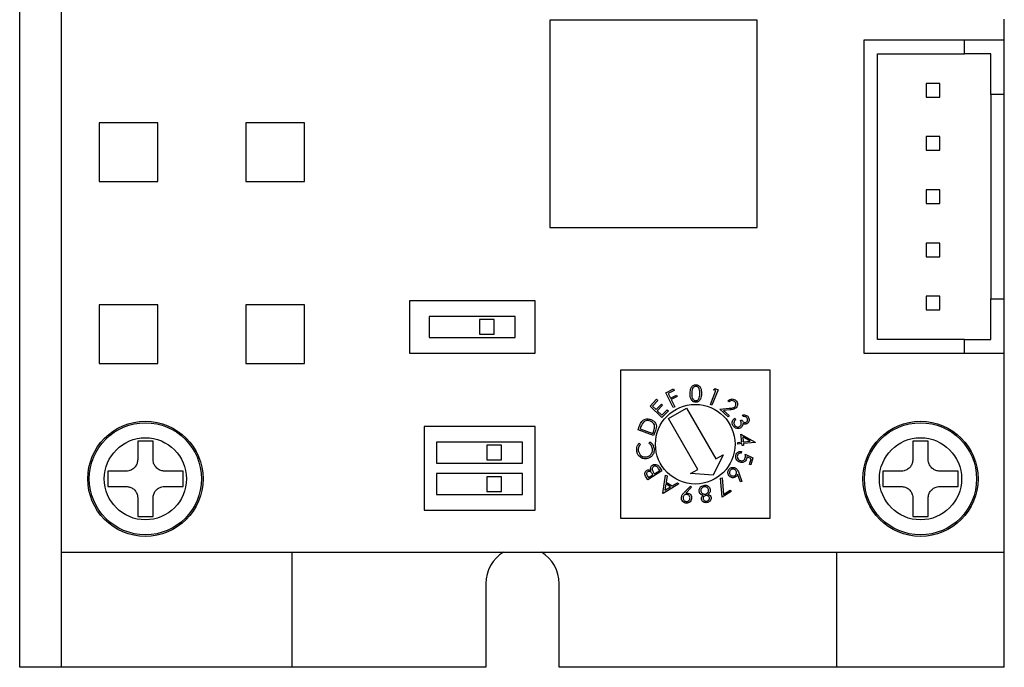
# Model space of a CAD drawing. Header units: millimetres. Extents: x 11 to 199, y 5 to 292.
# Tile 1 of 4: x 44 to 91, y 43 to 74. Entities that reach past the tile are written whole.
import ezdxf

# ---------------------------------------------------------------- set-up
doc = ezdxf.new("R2010")
doc.units = ezdxf.units.MM

msp = doc.modelspace()

# ---------------------------------------------------------------- linework, layer by layer
at = {"color": 7, "linetype": 'Continuous', "lineweight": 30}
for p, q in [((44.37, 43.253), (44.37, 131.253)), ((46.37, 43.253), (46.37, 131.253)), ((69.67, 74.153), (69.67, 64.253)), ((79.57, 74.153), (69.67, 74.153)), ((79.57, 64.253), (79.57, 74.153)), ((91.37, 73.193), (91.37, 74.193)), ((84.67, 73.193), (84.67, 58.253)), ((89.47, 73.193), (84.67, 73.193)), ((91.37, 73.193), (89.47, 73.193)), ((89.47, 72.543), (89.47, 73.193)), ((91.37, 70.593), (91.37, 73.193)), ((85.32, 58.903), (85.32, 72.543)), ((85.32, 72.543), (89.47, 72.543)), ((90.72, 72.543), (89.47, 72.543)), ((90.72, 70.593), (90.72, 72.543)), ((88.295, 71.128), (87.645, 71.128)), ((87.645, 71.128), (87.645, 70.478)), ((88.295, 70.478), (88.295, 71.128)), ((91.37, 70.593), (90.72, 70.593)), ((90.72, 70.593), (90.72, 60.853)), ((91.37, 60.853), (91.37, 70.593)), ((87.645, 70.478), (88.295, 70.478)), ((50.97, 69.253), (48.17, 69.253)), ((48.17, 69.253), (48.17, 66.453)), ((50.97, 66.453), (50.97, 69.253)), ((55.17, 69.253), (55.17, 66.453)), ((57.97, 69.253), (55.17, 69.253)), ((57.97, 66.453), (57.97, 69.253)), ((87.645, 68.588), (87.645, 67.938)), ((88.295, 68.588), (87.645, 68.588)), ((88.295, 67.938), (88.295, 68.588)), ((87.645, 67.938), (88.295, 67.938)), ((48.17, 66.453), (50.97, 66.453)), ((55.17, 66.453), (57.97, 66.453)), ((87.645, 66.048), (87.645, 65.398)), ((88.295, 66.048), (87.645, 66.048)), ((88.295, 65.398), (88.295, 66.048)), ((87.645, 65.398), (88.295, 65.398)), ((69.67, 64.253), (79.57, 64.253)), ((87.645, 63.508), (87.645, 62.858)), ((88.295, 63.508), (87.645, 63.508)), ((88.295, 62.858), (88.295, 63.508)), ((87.645, 62.858), (88.295, 62.858)), ((62.97, 60.753), (62.97, 58.253)), ((68.97, 60.753), (62.97, 60.753)), ((68.97, 58.253), (68.97, 60.753)), ((87.645, 60.968), (87.645, 60.318)), ((88.295, 60.968), (87.645, 60.968)), ((88.295, 60.318), (88.295, 60.968)), ((90.72, 58.903), (90.72, 60.853)), ((90.72, 60.853), (91.37, 60.853)), ((91.37, 58.253), (91.37, 60.853)), ((50.97, 60.553), (48.17, 60.553)), ((48.17, 60.553), (48.17, 57.753)), ((50.97, 57.753), (50.97, 60.553)), ((55.17, 60.553), (55.17, 57.753)), ((57.97, 60.553), (55.17, 60.553)), ((57.97, 57.753), (57.97, 60.553)), ((87.645, 60.318), (88.295, 60.318)), ((63.92, 60.003), (63.92, 59.003)), ((68.02, 60.003), (63.92, 60.003)), ((67.02, 59.853), (66.32, 59.853)), ((66.32, 59.853), (66.32, 59.153)), ((67.02, 59.153), (67.02, 59.853)), ((68.02, 59.003), (68.02, 60.003)), ((63.92, 59.003), (68.02, 59.003)), ((66.32, 59.153), (67.02, 59.153)), ((89.47, 58.903), (85.32, 58.903)), ((89.47, 58.253), (89.47, 58.903)), ((89.47, 58.903), (90.72, 58.903)), ((62.97, 58.253), (68.97, 58.253)), ((84.67, 58.253), (89.47, 58.253)), ((89.47, 58.253), (91.37, 58.253)), ((91.37, 48.753), (91.37, 58.253)), ((48.17, 57.753), (50.97, 57.753)), ((55.17, 57.753), (57.97, 57.753)), ((73.07, 50.353), (73.07, 57.453)), ((73.07, 57.453), (80.17, 57.453)), ((80.17, 57.453), (80.17, 50.353)), ((75.215, 56.365), (75.573, 56.542)), ((75.608, 56.471), (75.321, 56.33)), ((75.573, 56.542), (75.608, 56.471)), ((77.341, 55.797), (77.604, 56.461)), ((77.706, 56.505), (77.414, 55.768)), ((77.489, 56.507), (77.561, 56.562)), ((77.604, 56.461), (77.489, 56.507)), ((77.561, 56.562), (77.706, 56.505)), ((74.458, 55.724), (74.775, 56.05)), ((74.831, 55.995), (74.569, 55.727)), ((74.775, 56.05), (74.831, 55.995)), ((75.568, 55.65), (75.215, 56.365)), ((75.321, 56.33), (75.431, 56.106)), ((75.431, 56.106), (75.718, 56.248)), ((75.753, 56.178), (75.466, 56.036)), ((75.466, 56.036), (75.639, 55.685)), ((75.718, 56.248), (75.753, 56.178)), ((78.23, 55.921), (78.174, 55.973)), ((75.026, 55.173), (74.458, 55.724)), ((74.569, 55.727), (74.747, 55.554)), ((74.747, 55.554), (75.006, 55.82)), ((75.061, 55.766), (74.802, 55.5)), ((74.802, 55.5), (75.025, 55.284)), ((75.006, 55.82), (75.061, 55.766)), ((75.025, 55.284), (75.284, 55.55)), ((75.34, 55.495), (75.026, 55.173)), ((75.284, 55.55), (75.34, 55.495)), ((75.337, 55.125), (76.203, 55.625)), ((75.639, 55.685), (75.568, 55.65)), ((76.203, 55.625), (77.603, 53.2)), ((77.414, 55.768), (77.341, 55.797)), ((77.789, 55.581), (78.237, 55.618)), ((78.189, 55.214), (77.789, 55.581)), ((78.261, 55.544), (77.969, 55.52)), ((77.969, 55.52), (78.241, 55.271)), ((76.737, 52.7), (75.337, 55.125)), ((78.241, 55.271), (78.189, 55.214)), ((78.506, 55.141), (78.541, 55.071)), ((78.777, 55.029), (78.843, 55.062)), ((78.912, 55.223), (78.876, 55.296)), ((68.97, 54.753), (63.67, 54.753)), ((63.67, 54.753), (63.67, 50.753)), ((68.97, 50.753), (68.97, 54.753)), ((73.886, 54.598), (73.944, 54.752)), ((74.63, 54.318), (73.886, 54.598)), ((74.005, 54.695), (73.985, 54.642)), ((73.985, 54.642), (74.586, 54.416)), ((74.719, 54.555), (74.63, 54.318)), ((50.737, 54.053), (50.003, 54.053)), ((50.003, 54.053), (50.003, 53.169)), ((50.737, 53.169), (50.737, 54.053)), ((74.586, 54.416), (74.619, 54.502)), ((78.833, 54.01), (78.796, 54.39)), ((78.796, 54.39), (79.47, 54.008)), ((79.24, 54.05), (78.886, 54.252)), ((78.886, 54.252), (78.909, 54.018)), ((87.737, 54.053), (87.003, 54.053)), ((87.003, 54.053), (87.003, 53.169)), ((87.737, 53.169), (87.737, 54.053)), ((68.37, 54.003), (64.27, 54.003)), ((64.27, 54.003), (64.27, 53.003)), ((67.37, 53.853), (66.67, 53.853)), ((66.67, 53.853), (66.67, 53.153)), ((67.37, 53.153), (67.37, 53.853)), ((68.37, 53.003), (68.37, 54.003)), ((73.944, 53.952), (74, 53.896)), ((74.41, 53.949), (74.449, 54.017)), ((78.648, 53.993), (78.833, 54.01)), ((78.655, 53.913), (78.648, 53.993)), ((78.84, 53.931), (78.655, 53.913)), ((78.85, 53.835), (78.84, 53.931)), ((78.926, 53.842), (78.85, 53.835)), ((78.909, 54.018), (79.24, 54.05)), ((79.471, 53.992), (78.917, 53.938)), ((78.917, 53.938), (78.926, 53.842)), ((79.47, 54.008), (79.471, 53.992)), ((66.67, 53.153), (67.37, 53.153)), ((77.949, 53.4), (77.47, 52.43)), ((77.603, 53.2), (77.949, 53.4)), ((78.828, 53.561), (78.807, 53.482)), ((79.007, 53.427), (79.368, 53.25)), ((79.279, 53.212), (79.08, 53.308)), ((79.203, 52.939), (79.279, 53.212)), ((79.368, 53.25), (79.276, 52.919)), ((64.27, 53.003), (68.37, 53.003)), ((74.666, 52.488), (74.923, 52.652)), ((74.923, 52.652), (74.87, 52.735)), ((74.913, 52.813), (75.03, 52.629)), ((76.39, 52.5), (76.737, 52.7)), ((79.276, 52.919), (79.203, 52.939)), ((49.453, 52.619), (48.57, 52.619)), ((48.57, 52.619), (48.57, 51.886)), ((52.17, 52.619), (51.287, 52.619)), ((52.17, 51.886), (52.17, 52.619)), ((68.37, 52.503), (64.27, 52.503)), ((64.27, 52.503), (64.27, 51.503)), ((67.37, 52.353), (66.67, 52.353)), ((66.67, 52.353), (66.67, 51.653)), ((67.37, 51.653), (67.37, 52.353)), ((68.37, 51.503), (68.37, 52.503)), ((74.36, 52.2), (74.276, 52.332)), ((74.334, 52.385), (74.384, 52.308)), ((75.03, 52.629), (74.36, 52.2)), ((74.384, 52.308), (74.598, 52.445)), ((74.598, 52.445), (74.574, 52.483)), ((74.642, 52.526), (74.666, 52.488)), ((75.071, 51.567), (75.198, 52.433)), ((75.198, 52.433), (75.269, 52.387)), ((75.269, 52.387), (75.23, 52.1)), ((77.47, 52.43), (76.39, 52.5)), ((77.823, 52.29), (77.896, 52.297)), ((77.902, 51.374), (77.823, 52.29)), ((77.896, 52.297), (77.966, 51.503)), ((78.772, 52.102), (78.638, 52.469)), ((78.7, 52.538), (78.846, 52.129)), ((86.453, 52.619), (85.57, 52.619)), ((85.57, 52.619), (85.57, 51.886)), ((89.17, 52.619), (88.287, 52.619)), ((89.17, 51.886), (89.17, 52.619)), ((48.57, 51.886), (49.453, 51.886)), ((51.287, 51.886), (52.17, 51.886)), ((75.836, 52.014), (75.087, 51.557)), ((75.217, 52.017), (75.172, 51.703)), ((75.172, 51.703), (75.443, 51.868)), ((75.443, 51.868), (75.217, 52.017)), ((75.23, 52.1), (75.515, 51.912)), ((75.515, 51.912), (75.762, 52.062)), ((75.762, 52.062), (75.836, 52.014)), ((76.085, 51.591), (76.383, 51.908)), ((76.44, 51.855), (76.174, 51.568)), ((76.383, 51.908), (76.44, 51.855)), ((77.966, 51.503), (78.287, 51.708)), ((78.287, 51.708), (78.327, 51.645)), ((78.846, 52.129), (78.772, 52.102)), ((85.57, 51.886), (86.453, 51.886)), ((88.287, 51.886), (89.17, 51.886)), ((50.003, 51.336), (50.003, 50.453)), ((50.737, 50.453), (50.737, 51.336)), ((64.27, 51.503), (68.37, 51.503)), ((66.67, 51.653), (67.37, 51.653)), ((75.087, 51.557), (75.071, 51.567)), ((78.327, 51.645), (77.902, 51.374)), ((87.003, 51.336), (87.003, 50.453)), ((87.737, 50.453), (87.737, 51.336)), ((50.003, 50.453), (50.737, 50.453)), ((63.67, 50.753), (68.97, 50.753)), ((80.17, 50.353), (73.07, 50.353)), ((87.003, 50.453), (87.737, 50.453)), ((46.37, 48.753), (91.37, 48.753)), ((57.37, 43.253), (57.37, 48.753)), ((83.37, 43.253), (83.37, 48.753)), ((91.37, 43.253), (91.37, 48.753)), ((66.62, 47.253), (66.62, 43.253)), ((70.12, 43.253), (70.12, 47.253)), ((46.37, 43.253), (44.37, 43.253)), ((57.37, 43.253), (46.37, 43.253)), ((66.62, 43.253), (57.37, 43.253)), ((83.37, 43.253), (70.12, 43.253)), ((91.37, 43.253), (83.37, 43.253))]:
    msp.add_line(p, q, dxfattribs=at)
for centre, radius in [((76.62, 53.903), 1.9), ((50.37, 52.253), 2.75), ((87.37, 52.253), 2.75), ((50.37, 52.253), 2.676), ((87.37, 52.253), 2.676), ((50.37, 52.253), 1.96), ((87.37, 52.253), 1.96)]:
    msp.add_circle(centre, radius, dxfattribs=at)
for start, end in [(121.0027, 180), (0, 58.9973)]:
    msp.add_arc((68.37, 47.253), 1.75, start, end, dxfattribs=at)
for points, knots in [([(76.374, 56.33), (76.378, 56.425), (76.383, 56.568), (76.49, 56.7), (76.576, 56.74), (76.622, 56.744), (76.645, 56.745)], [0, 0, 0, 0, 0.499704, 0.748895, 0.874446, 1, 1, 1, 1]), ([(76.374, 56.33), (76.378, 56.425), (76.383, 56.568), (76.49, 56.7), (76.576, 56.74), (76.622, 56.744), (76.645, 56.745)], [0, 0, 0, 0, 0.499704, 0.748895, 0.874446, 1, 1, 1, 1]), ([(76.647, 56.669), (76.629, 56.668), (76.592, 56.664), (76.527, 56.626), (76.453, 56.515), (76.451, 56.403), (76.449, 56.328)], [0, 0, 0, 0, 0.1252736, 0.2506953, 0.4995677, 1, 1, 1, 1]), ([(76.647, 56.669), (76.629, 56.668), (76.592, 56.664), (76.527, 56.626), (76.453, 56.515), (76.451, 56.403), (76.449, 56.328)], [0, 0, 0, 0, 0.1252736, 0.2506953, 0.4995677, 1, 1, 1, 1]), ([(76.645, 56.745), (76.669, 56.743), (76.716, 56.739), (76.801, 56.697), (76.908, 56.563), (76.913, 56.42), (76.917, 56.324)], [0, 0, 0, 0, 0.125666, 0.251265, 0.500653, 1, 1, 1, 1]), ([(76.645, 56.745), (76.669, 56.743), (76.716, 56.739), (76.801, 56.697), (76.908, 56.563), (76.913, 56.42), (76.917, 56.324)], [0, 0, 0, 0, 0.125666, 0.251265, 0.500653, 1, 1, 1, 1]), ([(76.842, 56.323), (76.84, 56.398), (76.837, 56.51), (76.766, 56.623), (76.703, 56.663), (76.666, 56.667), (76.647, 56.669)], [0, 0, 0, 0, 0.5002402, 0.7492747, 0.8747532, 1, 1, 1, 1]), ([(76.842, 56.323), (76.84, 56.398), (76.837, 56.51), (76.766, 56.623), (76.703, 56.663), (76.666, 56.667), (76.647, 56.669)], [0, 0, 0, 0, 0.5002402, 0.7492747, 0.8747532, 1, 1, 1, 1]), ([(76.637, 55.909), (76.614, 55.912), (76.567, 55.916), (76.483, 55.958), (76.379, 56.093), (76.376, 56.235), (76.374, 56.33)], [0, 0, 0, 0, 0.1256083, 0.2511763, 0.5003204, 1, 1, 1, 1]), ([(76.637, 55.909), (76.614, 55.912), (76.567, 55.916), (76.483, 55.958), (76.379, 56.093), (76.376, 56.235), (76.374, 56.33)], [0, 0, 0, 0, 0.1256083, 0.2511763, 0.5003204, 1, 1, 1, 1]), ([(76.449, 56.328), (76.449, 56.253), (76.448, 56.14), (76.521, 56.028), (76.585, 55.988), (76.622, 55.984), (76.64, 55.981)], [0, 0, 0, 0, 0.5004129, 0.7492242, 0.8747086, 1, 1, 1, 1]), ([(76.449, 56.328), (76.449, 56.253), (76.448, 56.14), (76.521, 56.028), (76.585, 55.988), (76.622, 55.984), (76.64, 55.981)], [0, 0, 0, 0, 0.5004129, 0.7492242, 0.8747086, 1, 1, 1, 1]), ([(76.917, 56.324), (76.912, 56.229), (76.903, 56.085), (76.793, 55.955), (76.707, 55.914), (76.66, 55.911), (76.637, 55.909)], [0, 0, 0, 0, 0.499377, 0.748753, 0.87438, 1, 1, 1, 1]), ([(76.917, 56.324), (76.912, 56.229), (76.903, 56.085), (76.793, 55.955), (76.707, 55.914), (76.66, 55.911), (76.637, 55.909)], [0, 0, 0, 0, 0.499377, 0.748753, 0.87438, 1, 1, 1, 1]), ([(76.64, 55.981), (76.662, 55.984), (76.706, 55.989), (76.772, 56.036), (76.796, 56.088), (76.81, 56.119)], [0, 0, 0, 0, 0.280111, 0.560679, 1, 1, 1, 1]), ([(76.64, 55.981), (76.662, 55.984), (76.706, 55.989), (76.772, 56.036), (76.796, 56.088), (76.81, 56.119)], [0, 0, 0, 0, 0.280111, 0.560679, 1, 1, 1, 1]), ([(76.81, 56.119), (76.821, 56.157), (76.839, 56.224), (76.841, 56.293), (76.842, 56.323)], [0, 0, 0, 0, 0.55963, 1, 1, 1, 1]), ([(76.81, 56.119), (76.821, 56.157), (76.839, 56.224), (76.841, 56.293), (76.842, 56.323)], [0, 0, 0, 0, 0.55963, 1, 1, 1, 1]), ([(78.174, 55.973), (78.204, 55.999), (78.264, 56.051), (78.377, 56.07), (78.479, 56.05), (78.528, 56.012), (78.553, 55.992)], [0, 0, 0, 0, 0.2799962, 0.5595084, 0.7796559, 1, 1, 1, 1]), ([(78.174, 55.973), (78.204, 55.999), (78.264, 56.051), (78.377, 56.07), (78.479, 56.05), (78.528, 56.012), (78.553, 55.992)], [0, 0, 0, 0, 0.2799962, 0.5595084, 0.7796559, 1, 1, 1, 1]), ([(78.498, 55.939), (78.475, 55.956), (78.43, 55.989), (78.348, 55.99), (78.281, 55.964), (78.247, 55.935), (78.23, 55.921)], [0, 0, 0, 0, 0.279454, 0.558563, 0.779033, 1, 1, 1, 1]), ([(78.498, 55.939), (78.475, 55.956), (78.43, 55.989), (78.348, 55.99), (78.281, 55.964), (78.247, 55.935), (78.23, 55.921)], [0, 0, 0, 0, 0.279454, 0.558563, 0.779033, 1, 1, 1, 1]), ([(78.515, 55.701), (78.529, 55.721), (78.558, 55.763), (78.558, 55.835), (78.539, 55.896), (78.512, 55.925), (78.498, 55.939)], [0, 0, 0, 0, 0.279186, 0.559041, 0.779408, 1, 1, 1, 1]), ([(78.515, 55.701), (78.529, 55.721), (78.558, 55.763), (78.558, 55.835), (78.539, 55.896), (78.512, 55.925), (78.498, 55.939)], [0, 0, 0, 0, 0.279186, 0.559041, 0.779408, 1, 1, 1, 1]), ([(78.553, 55.992), (78.577, 55.966), (78.626, 55.912), (78.642, 55.809), (78.625, 55.717), (78.59, 55.672), (78.573, 55.649)], [0, 0, 0, 0, 0.279996, 0.559262, 0.779604, 1, 1, 1, 1]), ([(78.553, 55.992), (78.577, 55.966), (78.626, 55.912), (78.642, 55.809), (78.625, 55.717), (78.59, 55.672), (78.573, 55.649)], [0, 0, 0, 0, 0.279996, 0.559262, 0.779604, 1, 1, 1, 1]), ([(78.237, 55.618), (78.292, 55.622), (78.369, 55.628), (78.466, 55.657), (78.499, 55.686), (78.515, 55.701)], [0, 0, 0, 0, 0.560657, 0.780466, 1, 1, 1, 1]), ([(78.237, 55.618), (78.292, 55.622), (78.369, 55.628), (78.466, 55.657), (78.499, 55.686), (78.515, 55.701)], [0, 0, 0, 0, 0.560657, 0.780466, 1, 1, 1, 1]), ([(78.573, 55.649), (78.55, 55.628), (78.502, 55.586), (78.391, 55.557), (78.31, 55.549), (78.261, 55.544)], [0, 0, 0, 0, 0.279326, 0.559174, 1, 1, 1, 1]), ([(78.573, 55.649), (78.55, 55.628), (78.502, 55.586), (78.391, 55.557), (78.31, 55.549), (78.261, 55.544)], [0, 0, 0, 0, 0.279326, 0.559174, 1, 1, 1, 1]), ([(74.062, 54.984), (74.094, 55.016), (74.159, 55.079), (74.32, 55.128), (74.433, 55.099), (74.503, 55.081)], [0, 0, 0, 0, 0.280447, 0.560899, 1, 1, 1, 1]), ([(74.062, 54.984), (74.094, 55.016), (74.159, 55.079), (74.32, 55.128), (74.433, 55.099), (74.503, 55.081)], [0, 0, 0, 0, 0.280447, 0.560899, 1, 1, 1, 1]), ([(74.475, 55.005), (74.439, 55.016), (74.367, 55.038), (74.261, 55.025), (74.172, 54.983), (74.132, 54.939), (74.112, 54.917)], [0, 0, 0, 0, 0.280216, 0.559835, 0.779827, 1, 1, 1, 1]), ([(74.475, 55.005), (74.439, 55.016), (74.367, 55.038), (74.261, 55.025), (74.172, 54.983), (74.132, 54.939), (74.112, 54.917)], [0, 0, 0, 0, 0.280216, 0.559835, 0.779827, 1, 1, 1, 1]), ([(74.68, 54.723), (74.678, 54.758), (74.674, 54.828), (74.606, 54.94), (74.525, 54.98), (74.475, 55.005)], [0, 0, 0, 0, 0.28047, 0.560923, 1, 1, 1, 1]), ([(74.68, 54.723), (74.678, 54.758), (74.674, 54.828), (74.606, 54.94), (74.525, 54.98), (74.475, 55.005)], [0, 0, 0, 0, 0.28047, 0.560923, 1, 1, 1, 1]), ([(74.503, 55.081), (74.557, 55.054), (74.666, 55), (74.761, 54.849), (74.765, 54.69), (74.734, 54.6), (74.719, 54.555)], [0, 0, 0, 0, 0.2799908, 0.559031, 0.778798, 1, 1, 1, 1]), ([(74.503, 55.081), (74.557, 55.054), (74.666, 55), (74.761, 54.849), (74.765, 54.69), (74.734, 54.6), (74.719, 54.555)], [0, 0, 0, 0, 0.2799908, 0.559031, 0.778798, 1, 1, 1, 1]), ([(78.414, 54.802), (78.401, 54.836), (78.374, 54.904), (78.391, 55.007), (78.441, 55.087), (78.485, 55.123), (78.506, 55.141)], [0, 0, 0, 0, 0.279855, 0.558964, 0.779249, 1, 1, 1, 1]), ([(78.414, 54.802), (78.401, 54.836), (78.374, 54.904), (78.391, 55.007), (78.441, 55.087), (78.485, 55.123), (78.506, 55.141)], [0, 0, 0, 0, 0.279855, 0.558964, 0.779249, 1, 1, 1, 1]), ([(78.541, 55.071), (78.523, 55.055), (78.492, 55.025), (78.475, 54.986), (78.467, 54.968)], [0, 0, 0, 0, 0.560692, 1, 1, 1, 1]), ([(78.541, 55.071), (78.523, 55.055), (78.492, 55.025), (78.475, 54.986), (78.467, 54.968)], [0, 0, 0, 0, 0.560692, 1, 1, 1, 1]), ([(78.726, 54.742), (78.743, 54.753), (78.777, 54.775), (78.809, 54.83), (78.824, 54.919), (78.796, 54.984), (78.777, 55.029)], [0, 0, 0, 0, 0.186671, 0.373548, 0.560288, 1, 1, 1, 1]), ([(78.726, 54.742), (78.743, 54.753), (78.777, 54.775), (78.809, 54.83), (78.824, 54.919), (78.796, 54.984), (78.777, 55.029)], [0, 0, 0, 0, 0.186671, 0.373548, 0.560288, 1, 1, 1, 1]), ([(78.843, 55.062), (78.855, 55.041), (78.879, 55), (78.931, 54.957), (78.991, 54.937), (79.027, 54.949), (79.045, 54.955)], [0, 0, 0, 0, 0.280948, 0.56141, 0.780799, 1, 1, 1, 1]), ([(78.843, 55.062), (78.855, 55.041), (78.879, 55), (78.931, 54.957), (78.991, 54.937), (79.027, 54.949), (79.045, 54.955)], [0, 0, 0, 0, 0.280948, 0.56141, 0.780799, 1, 1, 1, 1]), ([(78.876, 55.296), (78.907, 55.301), (78.97, 55.312), (79.057, 55.29), (79.125, 55.242), (79.151, 55.199), (79.164, 55.178)], [0, 0, 0, 0, 0.2803384, 0.559756, 0.7797919, 1, 1, 1, 1]), ([(78.876, 55.296), (78.907, 55.301), (78.97, 55.312), (79.057, 55.29), (79.125, 55.242), (79.151, 55.199), (79.164, 55.178)], [0, 0, 0, 0, 0.2803384, 0.559756, 0.7797919, 1, 1, 1, 1]), ([(79.094, 55.143), (79.084, 55.161), (79.062, 55.195), (78.995, 55.228), (78.944, 55.225), (78.912, 55.223)], [0, 0, 0, 0, 0.28009, 0.559621, 1, 1, 1, 1]), ([(79.094, 55.143), (79.084, 55.161), (79.062, 55.195), (78.995, 55.228), (78.944, 55.225), (78.912, 55.223)], [0, 0, 0, 0, 0.28009, 0.559621, 1, 1, 1, 1]), ([(79.045, 54.955), (79.062, 54.967), (79.095, 54.99), (79.114, 55.047), (79.113, 55.099), (79.101, 55.129), (79.094, 55.143)], [0, 0, 0, 0, 0.2787441, 0.5586098, 0.7791058, 1, 1, 1, 1]), ([(79.045, 54.955), (79.062, 54.967), (79.095, 54.99), (79.114, 55.047), (79.113, 55.099), (79.101, 55.129), (79.094, 55.143)], [0, 0, 0, 0, 0.2787441, 0.5586098, 0.7791058, 1, 1, 1, 1]), ([(79.164, 55.178), (79.175, 55.148), (79.197, 55.088), (79.185, 54.996), (79.145, 54.923), (79.103, 54.894), (79.082, 54.88)], [0, 0, 0, 0, 0.2800196, 0.5598196, 0.7800681, 1, 1, 1, 1]), ([(79.164, 55.178), (79.175, 55.148), (79.197, 55.088), (79.185, 54.996), (79.145, 54.923), (79.103, 54.894), (79.082, 54.88)], [0, 0, 0, 0, 0.2800196, 0.5598196, 0.7800681, 1, 1, 1, 1]), ([(73.944, 54.752), (73.961, 54.798), (73.992, 54.88), (74.04, 54.952), (74.062, 54.984)], [0, 0, 0, 0, 0.56045, 1, 1, 1, 1]), ([(73.944, 54.752), (73.961, 54.798), (73.992, 54.88), (74.04, 54.952), (74.062, 54.984)], [0, 0, 0, 0, 0.56045, 1, 1, 1, 1]), ([(74.112, 54.917), (74.089, 54.877), (74.046, 54.806), (74.017, 54.729), (74.005, 54.695)], [0, 0, 0, 0, 0.559533, 1, 1, 1, 1]), ([(74.112, 54.917), (74.089, 54.877), (74.046, 54.806), (74.017, 54.729), (74.005, 54.695)], [0, 0, 0, 0, 0.559533, 1, 1, 1, 1]), ([(74.619, 54.502), (74.634, 54.542), (74.661, 54.614), (74.674, 54.69), (74.68, 54.723)], [0, 0, 0, 0, 0.560381, 1, 1, 1, 1]), ([(74.619, 54.502), (74.634, 54.542), (74.661, 54.614), (74.674, 54.69), (74.68, 54.723)], [0, 0, 0, 0, 0.560381, 1, 1, 1, 1]), ([(78.767, 54.674), (78.729, 54.662), (78.655, 54.637), (78.545, 54.664), (78.462, 54.723), (78.43, 54.776), (78.414, 54.802)], [0, 0, 0, 0, 0.279434, 0.558842, 0.77928, 1, 1, 1, 1]), ([(78.767, 54.674), (78.729, 54.662), (78.655, 54.637), (78.545, 54.664), (78.462, 54.723), (78.43, 54.776), (78.414, 54.802)], [0, 0, 0, 0, 0.279434, 0.558842, 0.77928, 1, 1, 1, 1]), ([(78.467, 54.968), (78.464, 54.943), (78.457, 54.897), (78.476, 54.855), (78.484, 54.836)], [0, 0, 0, 0, 0.558658, 1, 1, 1, 1]), ([(78.467, 54.968), (78.464, 54.943), (78.457, 54.897), (78.476, 54.855), (78.484, 54.836)], [0, 0, 0, 0, 0.558658, 1, 1, 1, 1]), ([(78.484, 54.836), (78.498, 54.812), (78.526, 54.766), (78.595, 54.729), (78.665, 54.719), (78.706, 54.734), (78.726, 54.742)], [0, 0, 0, 0, 0.280295, 0.559587, 0.779883, 1, 1, 1, 1]), ([(78.484, 54.836), (78.498, 54.812), (78.526, 54.766), (78.595, 54.729), (78.665, 54.719), (78.706, 54.734), (78.726, 54.742)], [0, 0, 0, 0, 0.280295, 0.559587, 0.779883, 1, 1, 1, 1]), ([(78.871, 54.784), (78.856, 54.759), (78.831, 54.713), (78.786, 54.686), (78.767, 54.674)], [0, 0, 0, 0, 0.559513, 1, 1, 1, 1]), ([(78.871, 54.784), (78.856, 54.759), (78.831, 54.713), (78.786, 54.686), (78.767, 54.674)], [0, 0, 0, 0, 0.559513, 1, 1, 1, 1]), ([(78.89, 54.899), (78.89, 54.877), (78.891, 54.837), (78.877, 54.801), (78.871, 54.784)], [0, 0, 0, 0, 0.559884, 1, 1, 1, 1]), ([(78.89, 54.899), (78.89, 54.877), (78.891, 54.837), (78.877, 54.801), (78.871, 54.784)], [0, 0, 0, 0, 0.559884, 1, 1, 1, 1]), ([(79.082, 54.88), (79.064, 54.873), (79.029, 54.859), (78.959, 54.862), (78.916, 54.885), (78.89, 54.899)], [0, 0, 0, 0, 0.280338, 0.560481, 1, 1, 1, 1]), ([(79.082, 54.88), (79.064, 54.873), (79.029, 54.859), (78.959, 54.862), (78.916, 54.885), (78.89, 54.899)], [0, 0, 0, 0, 0.280338, 0.560481, 1, 1, 1, 1]), ([(73.822, 53.586), (73.821, 53.663), (73.818, 53.801), (73.906, 53.906), (73.944, 53.952)], [0, 0, 0, 0, 0.559527, 1, 1, 1, 1]), ([(73.822, 53.586), (73.821, 53.663), (73.818, 53.801), (73.906, 53.906), (73.944, 53.952)], [0, 0, 0, 0, 0.559527, 1, 1, 1, 1]), ([(74.286, 53.213), (74.223, 53.212), (74.098, 53.211), (73.948, 53.311), (73.852, 53.441), (73.832, 53.538), (73.822, 53.586)], [0, 0, 0, 0, 0.279491, 0.559094, 0.77939, 1, 1, 1, 1]), ([(74.286, 53.213), (74.223, 53.212), (74.098, 53.211), (73.948, 53.311), (73.852, 53.441), (73.832, 53.538), (73.822, 53.586)], [0, 0, 0, 0, 0.279491, 0.559094, 0.77939, 1, 1, 1, 1]), ([(74, 53.896), (73.962, 53.846), (73.894, 53.757), (73.898, 53.646), (73.9, 53.597)], [0, 0, 0, 0, 0.558508, 1, 1, 1, 1]), ([(74, 53.896), (73.962, 53.846), (73.894, 53.757), (73.898, 53.646), (73.9, 53.597)], [0, 0, 0, 0, 0.558508, 1, 1, 1, 1]), ([(73.9, 53.597), (73.912, 53.547), (73.937, 53.448), (74.04, 53.344), (74.163, 53.292), (74.243, 53.295), (74.283, 53.297)], [0, 0, 0, 0, 0.27974, 0.559351, 0.779587, 1, 1, 1, 1]), ([(73.9, 53.597), (73.912, 53.547), (73.937, 53.448), (74.04, 53.344), (74.163, 53.292), (74.243, 53.295), (74.283, 53.297)], [0, 0, 0, 0, 0.27974, 0.559351, 0.779587, 1, 1, 1, 1]), ([(74.283, 53.297), (74.333, 53.309), (74.433, 53.333), (74.533, 53.443), (74.582, 53.567), (74.577, 53.648), (74.575, 53.688)], [0, 0, 0, 0, 0.279584, 0.559096, 0.779391, 1, 1, 1, 1]), ([(74.283, 53.297), (74.333, 53.309), (74.433, 53.333), (74.533, 53.443), (74.582, 53.567), (74.577, 53.648), (74.575, 53.688)], [0, 0, 0, 0, 0.279584, 0.559096, 0.779391, 1, 1, 1, 1]), ([(74.575, 53.688), (74.56, 53.747), (74.533, 53.853), (74.447, 53.919), (74.41, 53.949)], [0, 0, 0, 0, 0.5587449, 1, 1, 1, 1]), ([(74.575, 53.688), (74.56, 53.747), (74.533, 53.853), (74.447, 53.919), (74.41, 53.949)], [0, 0, 0, 0, 0.5587449, 1, 1, 1, 1]), ([(74.449, 54.017), (74.479, 53.995), (74.539, 53.952), (74.617, 53.843), (74.638, 53.75), (74.65, 53.693)], [0, 0, 0, 0, 0.280276, 0.560624, 1, 1, 1, 1]), ([(74.449, 54.017), (74.479, 53.995), (74.539, 53.952), (74.617, 53.843), (74.638, 53.75), (74.65, 53.693)], [0, 0, 0, 0, 0.280276, 0.560624, 1, 1, 1, 1]), ([(74.65, 53.693), (74.653, 53.622), (74.659, 53.496), (74.586, 53.394), (74.554, 53.349)], [0, 0, 0, 0, 0.559796, 1, 1, 1, 1]), ([(74.65, 53.693), (74.653, 53.622), (74.659, 53.496), (74.586, 53.394), (74.554, 53.349)], [0, 0, 0, 0, 0.559796, 1, 1, 1, 1]), ([(50.003, 53.169), (49.997, 53.108), (49.985, 52.986), (49.892, 52.822), (49.755, 52.698), (49.6, 52.63), (49.497, 52.622), (49.453, 52.619)], [0, 0, 0, 0, 0.213041, 0.426406, 0.637778, 0.848275, 1, 1, 1, 1]), ([(51.287, 52.619), (51.225, 52.625), (51.103, 52.637), (50.939, 52.73), (50.815, 52.868), (50.747, 53.022), (50.74, 53.126), (50.737, 53.169)], [0, 0, 0, 0, 0.213042, 0.426406, 0.637777, 0.848275, 1, 1, 1, 1]), ([(74.554, 53.349), (74.511, 53.31), (74.433, 53.241), (74.331, 53.221), (74.286, 53.213)], [0, 0, 0, 0, 0.559041, 1, 1, 1, 1]), ([(74.554, 53.349), (74.511, 53.31), (74.433, 53.241), (74.331, 53.221), (74.286, 53.213)], [0, 0, 0, 0, 0.559041, 1, 1, 1, 1]), ([(78.754, 53.042), (78.715, 53.058), (78.638, 53.089), (78.565, 53.183), (78.54, 53.288), (78.553, 53.352), (78.559, 53.384)], [0, 0, 0, 0, 0.279898, 0.559325, 0.779416, 1, 1, 1, 1]), ([(78.754, 53.042), (78.715, 53.058), (78.638, 53.089), (78.565, 53.183), (78.54, 53.288), (78.553, 53.352), (78.559, 53.384)], [0, 0, 0, 0, 0.279898, 0.559325, 0.779416, 1, 1, 1, 1]), ([(78.559, 53.384), (78.571, 53.415), (78.594, 53.477), (78.669, 53.537), (78.75, 53.566), (78.802, 53.563), (78.828, 53.561)], [0, 0, 0, 0, 0.2798768, 0.5593177, 0.7795475, 1, 1, 1, 1]), ([(78.559, 53.384), (78.571, 53.415), (78.594, 53.477), (78.669, 53.537), (78.75, 53.566), (78.802, 53.563), (78.828, 53.561)], [0, 0, 0, 0, 0.2798768, 0.5593177, 0.7795475, 1, 1, 1, 1]), ([(78.629, 53.36), (78.625, 53.33), (78.617, 53.271), (78.657, 53.195), (78.713, 53.143), (78.756, 53.128), (78.778, 53.12)], [0, 0, 0, 0, 0.279063, 0.558821, 0.77927, 1, 1, 1, 1]), ([(78.629, 53.36), (78.625, 53.33), (78.617, 53.271), (78.657, 53.195), (78.713, 53.143), (78.756, 53.128), (78.778, 53.12)], [0, 0, 0, 0, 0.279063, 0.558821, 0.77927, 1, 1, 1, 1]), ([(78.807, 53.482), (78.784, 53.483), (78.74, 53.483), (78.685, 53.451), (78.647, 53.408), (78.635, 53.376), (78.629, 53.36)], [0, 0, 0, 0, 0.280161, 0.559279, 0.779653, 1, 1, 1, 1]), ([(78.807, 53.482), (78.784, 53.483), (78.74, 53.483), (78.685, 53.451), (78.647, 53.408), (78.635, 53.376), (78.629, 53.36)], [0, 0, 0, 0, 0.280161, 0.559279, 0.779653, 1, 1, 1, 1]), ([(79.07, 53.214), (79.056, 53.178), (79.028, 53.107), (78.937, 53.046), (78.841, 53.024), (78.783, 53.036), (78.754, 53.042)], [0, 0, 0, 0, 0.279642, 0.559006, 0.779299, 1, 1, 1, 1]), ([(79.07, 53.214), (79.056, 53.178), (79.028, 53.107), (78.937, 53.046), (78.841, 53.024), (78.783, 53.036), (78.754, 53.042)], [0, 0, 0, 0, 0.279642, 0.559006, 0.779299, 1, 1, 1, 1]), ([(78.778, 53.12), (78.806, 53.115), (78.86, 53.106), (78.933, 53.137), (78.982, 53.19), (78.996, 53.231), (79.003, 53.251)], [0, 0, 0, 0, 0.279879, 0.5590084, 0.7791852, 1, 1, 1, 1]), ([(78.778, 53.12), (78.806, 53.115), (78.86, 53.106), (78.933, 53.137), (78.982, 53.19), (78.996, 53.231), (79.003, 53.251)], [0, 0, 0, 0, 0.279879, 0.5590084, 0.7791852, 1, 1, 1, 1]), ([(79.003, 53.251), (79.008, 53.284), (79.017, 53.342), (79.01, 53.401), (79.007, 53.427)], [0, 0, 0, 0, 0.559293, 1, 1, 1, 1]), ([(79.003, 53.251), (79.008, 53.284), (79.017, 53.342), (79.01, 53.401), (79.007, 53.427)], [0, 0, 0, 0, 0.559293, 1, 1, 1, 1]), ([(79.08, 53.308), (79.08, 53.29), (79.08, 53.258), (79.073, 53.227), (79.07, 53.214)], [0, 0, 0, 0, 0.560044, 1, 1, 1, 1]), ([(79.08, 53.308), (79.08, 53.29), (79.08, 53.258), (79.073, 53.227), (79.07, 53.214)], [0, 0, 0, 0, 0.560044, 1, 1, 1, 1]), ([(87.003, 53.169), (86.997, 53.108), (86.985, 52.986), (86.892, 52.822), (86.755, 52.698), (86.6, 52.63), (86.497, 52.622), (86.453, 52.619)], [0, 0, 0, 0, 0.213042, 0.426405, 0.637777, 0.848275, 1, 1, 1, 1]), ([(88.287, 52.619), (88.225, 52.625), (88.103, 52.637), (87.939, 52.73), (87.815, 52.868), (87.747, 53.022), (87.74, 53.126), (87.737, 53.169)], [0, 0, 0, 0, 0.2130417, 0.4264034, 0.6377757, 0.8482753, 1, 1, 1, 1]), ([(74.276, 52.332), (74.258, 52.361), (74.222, 52.419), (74.207, 52.516), (74.24, 52.601), (74.281, 52.635), (74.302, 52.652)], [0, 0, 0, 0, 0.281404, 0.560136, 0.779987, 1, 1, 1, 1]), ([(74.276, 52.332), (74.258, 52.361), (74.222, 52.419), (74.207, 52.516), (74.24, 52.601), (74.281, 52.635), (74.302, 52.652)], [0, 0, 0, 0, 0.281404, 0.560136, 0.779987, 1, 1, 1, 1]), ([(74.302, 52.652), (74.319, 52.661), (74.353, 52.679), (74.423, 52.687), (74.47, 52.668), (74.498, 52.656)], [0, 0, 0, 0, 0.28065, 0.561234, 1, 1, 1, 1]), ([(74.302, 52.652), (74.319, 52.661), (74.353, 52.679), (74.423, 52.687), (74.47, 52.668), (74.498, 52.656)], [0, 0, 0, 0, 0.28065, 0.561234, 1, 1, 1, 1]), ([(74.498, 52.656), (74.492, 52.682), (74.481, 52.735), (74.495, 52.809), (74.531, 52.869), (74.565, 52.895), (74.581, 52.907)], [0, 0, 0, 0, 0.280541, 0.559784, 0.779834, 1, 1, 1, 1]), ([(74.498, 52.656), (74.492, 52.682), (74.481, 52.735), (74.495, 52.809), (74.531, 52.869), (74.565, 52.895), (74.581, 52.907)], [0, 0, 0, 0, 0.280541, 0.559784, 0.779834, 1, 1, 1, 1]), ([(74.627, 52.838), (74.612, 52.826), (74.581, 52.801), (74.555, 52.731), (74.567, 52.681), (74.574, 52.65)], [0, 0, 0, 0, 0.2803613, 0.560852, 1, 1, 1, 1]), ([(74.627, 52.838), (74.612, 52.826), (74.581, 52.801), (74.555, 52.731), (74.567, 52.681), (74.574, 52.65)], [0, 0, 0, 0, 0.2803613, 0.560852, 1, 1, 1, 1]), ([(74.574, 52.65), (74.585, 52.626), (74.605, 52.583), (74.63, 52.543), (74.642, 52.526)], [0, 0, 0, 0, 0.559669, 1, 1, 1, 1]), ([(74.574, 52.65), (74.585, 52.626), (74.605, 52.583), (74.63, 52.543), (74.642, 52.526)], [0, 0, 0, 0, 0.559669, 1, 1, 1, 1]), ([(74.581, 52.907), (74.614, 52.923), (74.681, 52.953), (74.784, 52.933), (74.863, 52.882), (74.896, 52.836), (74.913, 52.813)], [0, 0, 0, 0, 0.279156, 0.558635, 0.779046, 1, 1, 1, 1]), ([(74.581, 52.907), (74.614, 52.923), (74.681, 52.953), (74.784, 52.933), (74.863, 52.882), (74.896, 52.836), (74.913, 52.813)], [0, 0, 0, 0, 0.279156, 0.558635, 0.779046, 1, 1, 1, 1]), ([(74.87, 52.735), (74.842, 52.778), (74.799, 52.842), (74.696, 52.868), (74.65, 52.848), (74.627, 52.838)], [0, 0, 0, 0, 0.499958, 0.750225, 1, 1, 1, 1]), ([(74.87, 52.735), (74.842, 52.778), (74.799, 52.842), (74.696, 52.868), (74.65, 52.848), (74.627, 52.838)], [0, 0, 0, 0, 0.499958, 0.750225, 1, 1, 1, 1]), ([(78.276, 52.354), (78.249, 52.379), (78.195, 52.429), (78.17, 52.532), (78.182, 52.626), (78.212, 52.675), (78.227, 52.7)], [0, 0, 0, 0, 0.279654, 0.559008, 0.779492, 1, 1, 1, 1]), ([(78.276, 52.354), (78.249, 52.379), (78.195, 52.429), (78.17, 52.532), (78.182, 52.626), (78.212, 52.675), (78.227, 52.7)], [0, 0, 0, 0, 0.279654, 0.559008, 0.779492, 1, 1, 1, 1]), ([(78.227, 52.7), (78.251, 52.726), (78.301, 52.779), (78.401, 52.804), (78.494, 52.793), (78.542, 52.764), (78.567, 52.749)], [0, 0, 0, 0, 0.279644, 0.559058, 0.779525, 1, 1, 1, 1]), ([(78.227, 52.7), (78.251, 52.726), (78.301, 52.779), (78.401, 52.804), (78.494, 52.793), (78.542, 52.764), (78.567, 52.749)], [0, 0, 0, 0, 0.279644, 0.559058, 0.779525, 1, 1, 1, 1]), ([(78.287, 52.651), (78.275, 52.63), (78.25, 52.587), (78.254, 52.516), (78.278, 52.456), (78.307, 52.43), (78.322, 52.417)], [0, 0, 0, 0, 0.27955, 0.559269, 0.779612, 1, 1, 1, 1]), ([(78.287, 52.651), (78.275, 52.63), (78.25, 52.587), (78.254, 52.516), (78.278, 52.456), (78.307, 52.43), (78.322, 52.417)], [0, 0, 0, 0, 0.27955, 0.559269, 0.779612, 1, 1, 1, 1]), ([(78.521, 52.686), (78.5, 52.699), (78.457, 52.723), (78.386, 52.719), (78.326, 52.695), (78.3, 52.666), (78.287, 52.651)], [0, 0, 0, 0, 0.279556, 0.559331, 0.779638, 1, 1, 1, 1]), ([(78.521, 52.686), (78.5, 52.699), (78.457, 52.723), (78.386, 52.719), (78.326, 52.695), (78.3, 52.666), (78.287, 52.651)], [0, 0, 0, 0, 0.279556, 0.559331, 0.779638, 1, 1, 1, 1]), ([(78.557, 52.452), (78.569, 52.473), (78.594, 52.517), (78.589, 52.588), (78.565, 52.647), (78.536, 52.673), (78.521, 52.686)], [0, 0, 0, 0, 0.279515, 0.5593, 0.779576, 1, 1, 1, 1]), ([(78.557, 52.452), (78.569, 52.473), (78.594, 52.517), (78.589, 52.588), (78.565, 52.647), (78.536, 52.673), (78.521, 52.686)], [0, 0, 0, 0, 0.279515, 0.5593, 0.779576, 1, 1, 1, 1]), ([(78.567, 52.749), (78.599, 52.715), (78.659, 52.653), (78.687, 52.574), (78.7, 52.538)], [0, 0, 0, 0, 0.558185, 1, 1, 1, 1]), ([(78.567, 52.749), (78.599, 52.715), (78.659, 52.653), (78.687, 52.574), (78.7, 52.538)], [0, 0, 0, 0, 0.558185, 1, 1, 1, 1]), ([(74.347, 52.582), (74.332, 52.571), (74.309, 52.553), (74.296, 52.517), (74.29, 52.461), (74.315, 52.419), (74.334, 52.385)], [0, 0, 0, 0, 0.249813, 0.375488, 0.50121, 1, 1, 1, 1]), ([(74.347, 52.582), (74.332, 52.571), (74.309, 52.553), (74.296, 52.517), (74.29, 52.461), (74.315, 52.419), (74.334, 52.385)], [0, 0, 0, 0, 0.249813, 0.375488, 0.50121, 1, 1, 1, 1]), ([(74.574, 52.483), (74.547, 52.524), (74.514, 52.575), (74.448, 52.601), (74.401, 52.607), (74.368, 52.592), (74.347, 52.582)], [0, 0, 0, 0, 0.4993121, 0.6250989, 0.7508869, 1, 1, 1, 1]), ([(74.574, 52.483), (74.547, 52.524), (74.514, 52.575), (74.448, 52.601), (74.401, 52.607), (74.368, 52.592), (74.347, 52.582)], [0, 0, 0, 0, 0.4993121, 0.6250989, 0.7508869, 1, 1, 1, 1]), ([(78.602, 52.395), (78.578, 52.37), (78.53, 52.319), (78.433, 52.299), (78.345, 52.31), (78.299, 52.339), (78.276, 52.354)], [0, 0, 0, 0, 0.279384, 0.559059, 0.779403, 1, 1, 1, 1]), ([(78.602, 52.395), (78.578, 52.37), (78.53, 52.319), (78.433, 52.299), (78.345, 52.31), (78.299, 52.339), (78.276, 52.354)], [0, 0, 0, 0, 0.279384, 0.559059, 0.779403, 1, 1, 1, 1]), ([(78.322, 52.417), (78.344, 52.405), (78.387, 52.38), (78.458, 52.384), (78.518, 52.408), (78.544, 52.437), (78.557, 52.452)], [0, 0, 0, 0, 0.279515, 0.559257, 0.779607, 1, 1, 1, 1]), ([(78.322, 52.417), (78.344, 52.405), (78.387, 52.38), (78.458, 52.384), (78.518, 52.408), (78.544, 52.437), (78.557, 52.452)], [0, 0, 0, 0, 0.279515, 0.559257, 0.779607, 1, 1, 1, 1]), ([(78.638, 52.469), (78.633, 52.454), (78.624, 52.428), (78.609, 52.405), (78.602, 52.395)], [0, 0, 0, 0, 0.560061, 1, 1, 1, 1]), ([(78.638, 52.469), (78.633, 52.454), (78.624, 52.428), (78.609, 52.405), (78.602, 52.395)], [0, 0, 0, 0, 0.560061, 1, 1, 1, 1]), ([(49.453, 51.886), (49.514, 51.88), (49.637, 51.868), (49.801, 51.775), (49.925, 51.638), (49.993, 51.483), (50, 51.379), (50.003, 51.336)], [0, 0, 0, 0, 0.213042, 0.426406, 0.637777, 0.848275, 1, 1, 1, 1]), ([(50.737, 51.336), (50.742, 51.397), (50.754, 51.519), (50.848, 51.684), (50.985, 51.808), (51.14, 51.876), (51.243, 51.883), (51.287, 51.886)], [0, 0, 0, 0, 0.213041, 0.426406, 0.637778, 0.848275, 1, 1, 1, 1]), ([(76.805, 51.639), (76.802, 51.672), (76.796, 51.732), (76.821, 51.786), (76.832, 51.81)], [0, 0, 0, 0, 0.559367, 1, 1, 1, 1]), ([(76.805, 51.639), (76.802, 51.672), (76.796, 51.732), (76.821, 51.786), (76.832, 51.81)], [0, 0, 0, 0, 0.559367, 1, 1, 1, 1]), ([(76.832, 51.81), (76.844, 51.828), (76.868, 51.865), (76.933, 51.912), (76.988, 51.927), (77.021, 51.936)], [0, 0, 0, 0, 0.280058, 0.560188, 1, 1, 1, 1]), ([(76.832, 51.81), (76.844, 51.828), (76.868, 51.865), (76.933, 51.912), (76.988, 51.927), (77.021, 51.936)], [0, 0, 0, 0, 0.280058, 0.560188, 1, 1, 1, 1]), ([(77.035, 51.862), (77.009, 51.855), (76.957, 51.84), (76.904, 51.784), (76.877, 51.719), (76.881, 51.677), (76.883, 51.656)], [0, 0, 0, 0, 0.2803884, 0.5596223, 0.7799243, 1, 1, 1, 1]), ([(77.035, 51.862), (77.009, 51.855), (76.957, 51.84), (76.904, 51.784), (76.877, 51.719), (76.881, 51.677), (76.883, 51.656)], [0, 0, 0, 0, 0.2803884, 0.5596223, 0.7799243, 1, 1, 1, 1]), ([(77.021, 51.936), (77.059, 51.942), (77.135, 51.952), (77.235, 51.909), (77.305, 51.838), (77.323, 51.781), (77.333, 51.753)], [0, 0, 0, 0, 0.280587, 0.559314, 0.779862, 1, 1, 1, 1]), ([(77.021, 51.936), (77.059, 51.942), (77.135, 51.952), (77.235, 51.909), (77.305, 51.838), (77.323, 51.781), (77.333, 51.753)], [0, 0, 0, 0, 0.280587, 0.559314, 0.779862, 1, 1, 1, 1]), ([(77.254, 51.739), (77.245, 51.764), (77.226, 51.814), (77.163, 51.857), (77.097, 51.871), (77.056, 51.865), (77.035, 51.862)], [0, 0, 0, 0, 0.279174, 0.55835, 0.778966, 1, 1, 1, 1]), ([(77.254, 51.739), (77.245, 51.764), (77.226, 51.814), (77.163, 51.857), (77.097, 51.871), (77.056, 51.865), (77.035, 51.862)], [0, 0, 0, 0, 0.279174, 0.55835, 0.778966, 1, 1, 1, 1]), ([(77.099, 51.527), (77.125, 51.535), (77.178, 51.551), (77.23, 51.609), (77.259, 51.675), (77.256, 51.718), (77.254, 51.739)], [0, 0, 0, 0, 0.279988, 0.559724, 0.779976, 1, 1, 1, 1]), ([(77.099, 51.527), (77.125, 51.535), (77.178, 51.551), (77.23, 51.609), (77.259, 51.675), (77.256, 51.718), (77.254, 51.739)], [0, 0, 0, 0, 0.279988, 0.559724, 0.779976, 1, 1, 1, 1]), ([(77.333, 51.753), (77.335, 51.726), (77.341, 51.674), (77.306, 51.583), (77.255, 51.538), (77.224, 51.511)], [0, 0, 0, 0, 0.280128, 0.56004, 1, 1, 1, 1]), ([(77.333, 51.753), (77.335, 51.726), (77.341, 51.674), (77.306, 51.583), (77.255, 51.538), (77.224, 51.511)], [0, 0, 0, 0, 0.280128, 0.56004, 1, 1, 1, 1]), ([(86.453, 51.886), (86.514, 51.88), (86.637, 51.868), (86.801, 51.775), (86.925, 51.638), (86.993, 51.483), (87, 51.379), (87.003, 51.336)], [0, 0, 0, 0, 0.213041, 0.426406, 0.637778, 0.848276, 1, 1, 1, 1]), ([(87.737, 51.336), (87.742, 51.397), (87.754, 51.519), (87.848, 51.684), (87.985, 51.808), (88.14, 51.876), (88.243, 51.883), (88.287, 51.886)], [0, 0, 0, 0, 0.213042, 0.426405, 0.637781, 0.848275, 1, 1, 1, 1]), ([(76.157, 51.094), (76.122, 51.105), (76.053, 51.125), (75.984, 51.203), (75.951, 51.29), (75.955, 51.347), (75.957, 51.375)], [0, 0, 0, 0, 0.279679, 0.55907, 0.779534, 1, 1, 1, 1]), ([(76.157, 51.094), (76.122, 51.105), (76.053, 51.125), (75.984, 51.203), (75.951, 51.29), (75.955, 51.347), (75.957, 51.375)], [0, 0, 0, 0, 0.279679, 0.55907, 0.779534, 1, 1, 1, 1]), ([(75.957, 51.375), (75.965, 51.403), (75.977, 51.449), (76.012, 51.505), (76.047, 51.55), (76.072, 51.577), (76.085, 51.591)], [0, 0, 0, 0, 0.339331, 0.559469, 0.779705, 1, 1, 1, 1]), ([(75.957, 51.375), (75.965, 51.403), (75.977, 51.449), (76.012, 51.505), (76.047, 51.55), (76.072, 51.577), (76.085, 51.591)], [0, 0, 0, 0, 0.339331, 0.559469, 0.779705, 1, 1, 1, 1]), ([(76.034, 51.364), (76.033, 51.339), (76.03, 51.289), (76.067, 51.228), (76.116, 51.185), (76.154, 51.176), (76.173, 51.171)], [0, 0, 0, 0, 0.279474, 0.559278, 0.779584, 1, 1, 1, 1]), ([(76.034, 51.364), (76.033, 51.339), (76.03, 51.289), (76.067, 51.228), (76.116, 51.185), (76.154, 51.176), (76.173, 51.171)], [0, 0, 0, 0, 0.279474, 0.559278, 0.779584, 1, 1, 1, 1]), ([(76.227, 51.502), (76.202, 51.503), (76.153, 51.506), (76.091, 51.47), (76.049, 51.421), (76.039, 51.383), (76.034, 51.364)], [0, 0, 0, 0, 0.279564, 0.559349, 0.779624, 1, 1, 1, 1]), ([(76.227, 51.502), (76.202, 51.503), (76.153, 51.506), (76.091, 51.47), (76.049, 51.421), (76.039, 51.383), (76.034, 51.364)], [0, 0, 0, 0, 0.279564, 0.559349, 0.779624, 1, 1, 1, 1]), ([(76.443, 51.296), (76.433, 51.261), (76.413, 51.19), (76.332, 51.121), (76.243, 51.089), (76.185, 51.093), (76.157, 51.094)], [0, 0, 0, 0, 0.279597, 0.559015, 0.779539, 1, 1, 1, 1]), ([(76.443, 51.296), (76.433, 51.261), (76.413, 51.19), (76.332, 51.121), (76.243, 51.089), (76.185, 51.093), (76.157, 51.094)], [0, 0, 0, 0, 0.279597, 0.559015, 0.779539, 1, 1, 1, 1]), ([(76.173, 51.171), (76.198, 51.17), (76.247, 51.168), (76.308, 51.204), (76.351, 51.252), (76.361, 51.29), (76.366, 51.309)], [0, 0, 0, 0, 0.279498, 0.559297, 0.779568, 1, 1, 1, 1]), ([(76.173, 51.171), (76.198, 51.17), (76.247, 51.168), (76.308, 51.204), (76.351, 51.252), (76.361, 51.29), (76.366, 51.309)], [0, 0, 0, 0, 0.279498, 0.559297, 0.779568, 1, 1, 1, 1]), ([(76.174, 51.568), (76.19, 51.569), (76.217, 51.573), (76.245, 51.57), (76.257, 51.568)], [0, 0, 0, 0, 0.559985, 1, 1, 1, 1]), ([(76.174, 51.568), (76.19, 51.569), (76.217, 51.573), (76.245, 51.57), (76.257, 51.568)], [0, 0, 0, 0, 0.559985, 1, 1, 1, 1]), ([(76.366, 51.309), (76.367, 51.334), (76.369, 51.384), (76.333, 51.445), (76.284, 51.488), (76.246, 51.497), (76.227, 51.502)], [0, 0, 0, 0, 0.279533, 0.55933, 0.779621, 1, 1, 1, 1]), ([(76.366, 51.309), (76.367, 51.334), (76.369, 51.384), (76.333, 51.445), (76.284, 51.488), (76.246, 51.497), (76.227, 51.502)], [0, 0, 0, 0, 0.279533, 0.55933, 0.779621, 1, 1, 1, 1]), ([(76.257, 51.568), (76.29, 51.558), (76.357, 51.539), (76.42, 51.461), (76.45, 51.377), (76.445, 51.323), (76.443, 51.296)], [0, 0, 0, 0, 0.279339, 0.55903, 0.779403, 1, 1, 1, 1]), ([(76.257, 51.568), (76.29, 51.558), (76.357, 51.539), (76.42, 51.461), (76.45, 51.377), (76.445, 51.323), (76.443, 51.296)], [0, 0, 0, 0, 0.279339, 0.55903, 0.779403, 1, 1, 1, 1]), ([(76.994, 51.464), (76.97, 51.472), (76.921, 51.487), (76.861, 51.527), (76.822, 51.581), (76.811, 51.619), (76.805, 51.639)], [0, 0, 0, 0, 0.280462, 0.559994, 0.779943, 1, 1, 1, 1]), ([(76.994, 51.464), (76.97, 51.472), (76.921, 51.487), (76.861, 51.527), (76.822, 51.581), (76.811, 51.619), (76.805, 51.639)], [0, 0, 0, 0, 0.280462, 0.559994, 0.779943, 1, 1, 1, 1]), ([(76.883, 51.656), (76.892, 51.631), (76.911, 51.582), (76.973, 51.54), (77.038, 51.519), (77.079, 51.524), (77.099, 51.527)], [0, 0, 0, 0, 0.278799, 0.558894, 0.779372, 1, 1, 1, 1]), ([(76.883, 51.656), (76.892, 51.631), (76.911, 51.582), (76.973, 51.54), (77.038, 51.519), (77.079, 51.524), (77.099, 51.527)], [0, 0, 0, 0, 0.278799, 0.558894, 0.779372, 1, 1, 1, 1]), ([(76.917, 51.276), (76.915, 51.296), (76.91, 51.336), (76.934, 51.406), (76.972, 51.442), (76.994, 51.464)], [0, 0, 0, 0, 0.280226, 0.560281, 1, 1, 1, 1]), ([(76.917, 51.276), (76.915, 51.296), (76.91, 51.336), (76.934, 51.406), (76.972, 51.442), (76.994, 51.464)], [0, 0, 0, 0, 0.280226, 0.560281, 1, 1, 1, 1]), ([(77.183, 51.115), (77.15, 51.112), (77.086, 51.106), (77.001, 51.144), (76.941, 51.203), (76.925, 51.251), (76.917, 51.276)], [0, 0, 0, 0, 0.279935, 0.559679, 0.779941, 1, 1, 1, 1]), ([(77.183, 51.115), (77.15, 51.112), (77.086, 51.106), (77.001, 51.144), (76.941, 51.203), (76.925, 51.251), (76.917, 51.276)], [0, 0, 0, 0, 0.279935, 0.559679, 0.779941, 1, 1, 1, 1]), ([(77.115, 51.456), (77.094, 51.449), (77.054, 51.436), (77.013, 51.39), (76.993, 51.339), (76.995, 51.305), (76.996, 51.288)], [0, 0, 0, 0, 0.2799, 0.559607, 0.780044, 1, 1, 1, 1]), ([(77.115, 51.456), (77.094, 51.449), (77.054, 51.436), (77.013, 51.39), (76.993, 51.339), (76.995, 51.305), (76.996, 51.288)], [0, 0, 0, 0, 0.2799, 0.559607, 0.780044, 1, 1, 1, 1]), ([(76.996, 51.288), (77.004, 51.269), (77.019, 51.23), (77.069, 51.195), (77.122, 51.184), (77.155, 51.189), (77.171, 51.192)], [0, 0, 0, 0, 0.278655, 0.558526, 0.778942, 1, 1, 1, 1]), ([(76.996, 51.288), (77.004, 51.269), (77.019, 51.23), (77.069, 51.195), (77.122, 51.184), (77.155, 51.189), (77.171, 51.192)], [0, 0, 0, 0, 0.278655, 0.558526, 0.778942, 1, 1, 1, 1]), ([(77.294, 51.351), (77.286, 51.371), (77.27, 51.411), (77.218, 51.445), (77.165, 51.462), (77.131, 51.458), (77.115, 51.456)], [0, 0, 0, 0, 0.278607, 0.558883, 0.779436, 1, 1, 1, 1]), ([(77.294, 51.351), (77.286, 51.371), (77.27, 51.411), (77.218, 51.445), (77.165, 51.462), (77.131, 51.458), (77.115, 51.456)], [0, 0, 0, 0, 0.278607, 0.558883, 0.779436, 1, 1, 1, 1]), ([(77.171, 51.192), (77.191, 51.198), (77.232, 51.209), (77.274, 51.252), (77.298, 51.301), (77.295, 51.334), (77.294, 51.351)], [0, 0, 0, 0, 0.2803272, 0.5601271, 0.7801889, 1, 1, 1, 1]), ([(77.171, 51.192), (77.191, 51.198), (77.232, 51.209), (77.274, 51.252), (77.298, 51.301), (77.295, 51.334), (77.294, 51.351)], [0, 0, 0, 0, 0.2803272, 0.5601271, 0.7801889, 1, 1, 1, 1]), ([(77.373, 51.366), (77.374, 51.333), (77.375, 51.267), (77.324, 51.188), (77.257, 51.137), (77.207, 51.122), (77.183, 51.115)], [0, 0, 0, 0, 0.278864, 0.558438, 0.779211, 1, 1, 1, 1]), ([(77.373, 51.366), (77.374, 51.333), (77.375, 51.267), (77.324, 51.188), (77.257, 51.137), (77.207, 51.122), (77.183, 51.115)], [0, 0, 0, 0, 0.278864, 0.558438, 0.779211, 1, 1, 1, 1]), ([(77.224, 51.511), (77.263, 51.495), (77.334, 51.467), (77.361, 51.397), (77.373, 51.366)], [0, 0, 0, 0, 0.559992, 1, 1, 1, 1]), ([(77.224, 51.511), (77.263, 51.495), (77.334, 51.467), (77.361, 51.397), (77.373, 51.366)], [0, 0, 0, 0, 0.559992, 1, 1, 1, 1])]:
    msp.add_open_spline(points, degree=3, knots=knots, dxfattribs=at)

doc.saveas('drawing.dxf')
